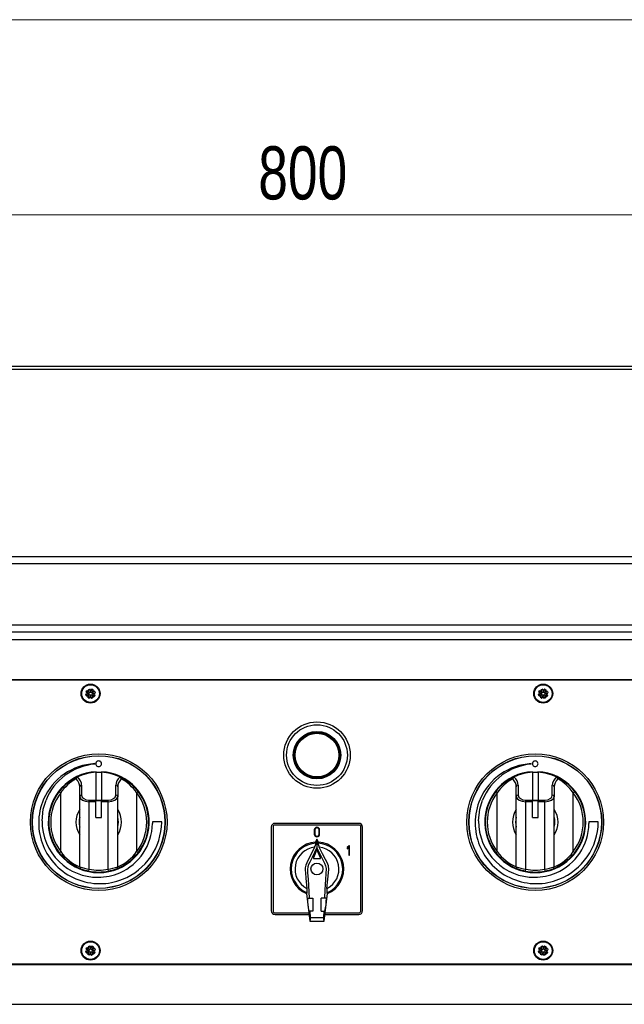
# Model space of a CAD drawing. Header units: millimetres. Extents: x 38 to 3318, y 40 to 2336.
# Tile 15 of 17: x 831 to 1149, y 1817 to 2336. Entities that reach past the tile are written whole.
import ezdxf

# ---------------------------------------------------------------- set-up
doc = ezdxf.new("R2010")
doc.units = ezdxf.units.MM
doc.header["$LTSCALE"] = 8
doc.linetypes.add('CENTERX2', pattern=[20.32, 12.7, -2.54, 2.54, -2.54])
doc.layers.add('LAYER1', color=2, linetype='Continuous', lineweight=25)
doc.layers.add('LAYER2', color=3, linetype='CENTERX2')
doc.styles.add('SLDTEXTSTYLE2', font='TXT', dxfattribs={"width": 0.75})
doc.dimstyles.new('SLDDIMSTYLE0', dxfattribs={"dimtxt": 28, "dimasz": 26.416, "dimexe": 0, "dimexo": 0.0625, "dimgap": 7, "dimtad": 1, "dimdec": 1, "dimrnd": 1e-09, "dimzin": 12, "dimdsep": 46, "dimtxsty": 'SLDTEXTSTYLE2', "dimsah": 1, "dimcen": 0.09, "dimadec": 0, "dimazin": 3, "dimtfac": 1, "dimtdec": 1, "dimtofl": 0, "dimtmove": 0, "dimatfit": 3, "dimfxl": 1, "dimfrac": 2, "dimtolj": 1, "dimtzin": 12, "dimarcsym": 0})

# ---------------------------------------------------------------- blocks, each defined once
blk = doc.blocks.new('_D_3')
at = {"layer": 'LAYER2', "color": 8, "linetype": 'Continuous', "lineweight": 18}
for p, q in [((587.29, 2159.64), (587.29, 2241.19)), ((1387.29, 2159.64), (1387.29, 2241.19)), ((587.29, 2233.19), (1387.29, 2233.19))]:
    blk.add_line(p, q, dxfattribs=at)
for points in [[(587.29, 2233.19), (613.71, 2229.13), (613.71, 2237.26)], [(1387.29, 2233.19), (1360.88, 2237.26), (1360.88, 2229.13)]]:
    blk.add_solid(points, dxfattribs=at)
at = {"layer": 'LAYER2', "color": 8, "linetype": 'Continuous', "lineweight": 18, "insert": (956.26, 2269.29), "char_height": 28, "attachment_point": 1, "style": 'SLDTEXTSTYLE2'}
blk.add_mtext('800', dxfattribs=at)

msp = doc.modelspace()

# ---------------------------------------------------------------- linework, layer by layer
at = {"color": 7, "linetype": 'Continuous', "lineweight": 18}
msp.add_line((3318.4, 2336), (38.4, 2336), dxfattribs=at)
at = {"layer": 'LAYER1', "color": 7, "linetype": 'Continuous', "lineweight": 25}
for p, q in [((1387.292, 2153.194), (587.292, 2153.194)), ((1387.292, 2151.644), (587.292, 2151.644)), ((1384.768, 2049.218), (589.616, 2049.218)), ((591.192, 2053.218), (1383.192, 2053.218)), ((589.616, 2017.218), (1384.768, 2017.218)), ((1382.768, 2013.218), (591.616, 2013.218)), ((1386.192, 2009.218), (588.192, 2009.218)), ((1345.192, 1988.218), (629.192, 1988.218)), ((1345.192, 1987.918), (629.192, 1987.918)), ((865.574, 1981.772), (865.865, 1982.331)), ((865.574, 1981.772), (866.057, 1981.52)), ((866.348, 1982.079), (865.865, 1982.331)), ((866.156, 1982.405), (866.6, 1982.173)), ((866.883, 1982.411), (866.733, 1982.888)), ((866.839, 1982.175), (866.821, 1982.197)), ((867.028, 1981.95), (866.839, 1982.175)), ((866.857, 1983.161), (867.458, 1983.35)), ((866.857, 1983.161), (867.02, 1982.641)), ((867.028, 1981.95), (867.421, 1981.745)), ((867.028, 1981.95), (867.161, 1981.526)), ((867.246, 1981.69), (867.028, 1981.95)), ((867.246, 1981.69), (867.306, 1981.805)), ((867.421, 1981.745), (867.805, 1981.865)), ((867.621, 1982.83), (867.458, 1983.35)), ((867.716, 1983.197), (867.866, 1982.72)), ((867.805, 1981.865), (868.01, 1982.259)), ((867.865, 1981.981), (867.98, 1981.92)), ((868.01, 1982.259), (867.98, 1981.92)), ((867.98, 1981.92), (868.105, 1981.959)), ((868.01, 1982.259), (868.036, 1982.552)), ((868.144, 1981.835), (868.01, 1982.259)), ((868.039, 1982.58), (868.036, 1982.552)), ((868.144, 1981.835), (868.5, 1981.649)), ((868.234, 1982.687), (868.465, 1983.131)), ((868.746, 1983.236), (868.494, 1982.753)), ((868.5, 1981.649), (868.924, 1981.783)), ((868.924, 1981.783), (868.663, 1981.564)), ((868.718, 1981.389), (868.924, 1981.783)), ((868.746, 1983.236), (869.304, 1982.945)), ((868.924, 1981.783), (869.149, 1981.971)), ((869.052, 1982.462), (869.304, 1982.945)), ((869.378, 1982.654), (869.147, 1982.211)), ((869.171, 1981.99), (869.149, 1981.971)), ((869.384, 1981.927), (869.862, 1982.077)), ((870.135, 1981.954), (869.615, 1981.79)), ((870.135, 1981.954), (870.324, 1981.353)), ((1104.074, 1981.772), (1104.365, 1982.331)), ((1104.074, 1981.772), (1104.557, 1981.52)), ((1104.848, 1982.079), (1104.365, 1982.331)), ((1104.656, 1982.405), (1105.1, 1982.173)), ((1105.383, 1982.411), (1105.233, 1982.888)), ((1105.339, 1982.175), (1105.321, 1982.197)), ((1105.528, 1981.95), (1105.339, 1982.175)), ((1105.357, 1983.161), (1105.958, 1983.35)), ((1105.357, 1983.161), (1105.52, 1982.641)), ((1105.528, 1981.95), (1105.921, 1981.745)), ((1105.528, 1981.95), (1105.661, 1981.526)), ((1105.746, 1981.69), (1105.528, 1981.95)), ((1105.746, 1981.69), (1105.806, 1981.805)), ((1105.921, 1981.745), (1106.305, 1981.865)), ((1106.121, 1982.83), (1105.958, 1983.35)), ((1106.216, 1983.197), (1106.366, 1982.72)), ((1106.305, 1981.865), (1106.51, 1982.259)), ((1106.365, 1981.981), (1106.48, 1981.92)), ((1106.51, 1982.259), (1106.48, 1981.92)), ((1106.48, 1981.92), (1106.605, 1981.959)), ((1106.51, 1982.259), (1106.536, 1982.552)), ((1106.644, 1981.835), (1106.51, 1982.259)), ((1106.539, 1982.58), (1106.536, 1982.552)), ((1106.644, 1981.835), (1107, 1981.649)), ((1106.734, 1982.687), (1106.965, 1983.131)), ((1107.246, 1983.236), (1106.994, 1982.753)), ((1107, 1981.649), (1107.424, 1981.783)), ((1107.424, 1981.783), (1107.163, 1981.564)), ((1107.218, 1981.389), (1107.424, 1981.783)), ((1107.246, 1983.236), (1107.804, 1982.945)), ((1107.424, 1981.783), (1107.649, 1981.971)), ((1107.552, 1982.462), (1107.804, 1982.945)), ((1107.878, 1982.654), (1107.647, 1982.211)), ((1107.671, 1981.99), (1107.649, 1981.971)), ((1107.884, 1981.927), (1108.362, 1982.077)), ((1108.635, 1981.954), (1108.115, 1981.79)), ((1108.635, 1981.954), (1108.824, 1981.353)), ((865.98, 1980.648), (865.46, 1980.484)), ((865.649, 1979.883), (865.46, 1980.484)), ((865.613, 1980.742), (866.091, 1980.892)), ((865.649, 1979.883), (866.169, 1980.047)), ((866.123, 1981.26), (865.68, 1981.492)), ((866.4, 1979.91), (865.922, 1979.759)), ((866.23, 1981.065), (866.259, 1981.063)), ((866.551, 1981.037), (866.259, 1981.063)), ((866.405, 1979.183), (866.637, 1979.626)), ((866.731, 1979.375), (866.479, 1978.892)), ((867.038, 1978.601), (866.479, 1978.892)), ((866.975, 1981.17), (866.551, 1981.037)), ((866.945, 1980.832), (866.551, 1981.037)), ((866.551, 1981.037), (866.89, 1981.007)), ((866.635, 1979.866), (866.613, 1979.847)), ((866.86, 1980.054), (866.635, 1979.866)), ((866.83, 1980.892), (866.89, 1981.007)), ((866.89, 1981.007), (866.851, 1981.131)), ((867.066, 1980.448), (866.86, 1980.054)), ((866.86, 1980.054), (867.121, 1980.273)), ((867.284, 1980.187), (866.86, 1980.054)), ((867.066, 1980.448), (866.945, 1980.832)), ((866.975, 1981.17), (867.161, 1981.526)), ((867.121, 1980.273), (867.005, 1980.333)), ((867.038, 1978.601), (867.29, 1979.084)), ((867.16, 1980.148), (867.121, 1980.273)), ((867.122, 1981.651), (867.246, 1981.69)), ((867.64, 1980.002), (867.284, 1980.187)), ((867.55, 1979.15), (867.319, 1978.706)), ((867.64, 1980.002), (867.773, 1979.578)), ((867.803, 1979.916), (867.679, 1979.877)), ((867.745, 1979.257), (867.747, 1979.285)), ((867.773, 1979.578), (867.747, 1979.285)), ((867.979, 1979.972), (867.773, 1979.578)), ((867.773, 1979.578), (867.803, 1979.916)), ((867.919, 1979.856), (867.803, 1979.916)), ((868.068, 1978.64), (867.918, 1979.117)), ((868.362, 1980.092), (867.979, 1979.972)), ((868.163, 1979.006), (868.326, 1978.487)), ((868.927, 1978.676), (868.326, 1978.487)), ((868.756, 1979.887), (868.362, 1980.092)), ((868.538, 1980.147), (868.478, 1980.032)), ((868.662, 1980.186), (868.538, 1980.147)), ((868.538, 1980.147), (868.756, 1979.887)), ((868.809, 1980.667), (868.623, 1980.31)), ((868.756, 1979.887), (868.623, 1980.31)), ((868.624, 1981.688), (868.663, 1981.564)), ((868.663, 1981.564), (868.778, 1981.504)), ((868.718, 1981.389), (868.839, 1981.005)), ((868.756, 1979.887), (868.945, 1979.661)), ((868.927, 1978.676), (868.764, 1979.195)), ((868.809, 1980.667), (869.232, 1980.8)), ((868.839, 1981.005), (869.232, 1980.8)), ((868.954, 1980.945), (868.894, 1980.83)), ((869.232, 1980.8), (868.894, 1980.83)), ((868.894, 1980.83), (868.933, 1980.706)), ((868.901, 1979.426), (869.051, 1978.949)), ((868.963, 1979.639), (868.945, 1979.661)), ((869.628, 1979.432), (869.184, 1979.663)), ((869.232, 1980.8), (869.525, 1980.774)), ((869.435, 1979.758), (869.918, 1979.506)), ((869.525, 1980.774), (869.554, 1980.772)), ((869.66, 1980.577), (870.104, 1980.345)), ((870.17, 1981.095), (869.693, 1980.945)), ((870.21, 1980.064), (869.727, 1980.316)), ((869.804, 1981.189), (870.324, 1981.353)), ((870.21, 1980.064), (869.918, 1979.506)), ((1104.48, 1980.648), (1103.96, 1980.484)), ((1104.149, 1979.883), (1103.96, 1980.484)), ((1104.113, 1980.742), (1104.591, 1980.892)), ((1104.149, 1979.883), (1104.669, 1980.047)), ((1104.623, 1981.26), (1104.18, 1981.492)), ((1104.9, 1979.91), (1104.422, 1979.759)), ((1104.73, 1981.065), (1104.759, 1981.063)), ((1105.051, 1981.037), (1104.759, 1981.063)), ((1104.905, 1979.183), (1105.137, 1979.626)), ((1105.231, 1979.375), (1104.979, 1978.892)), ((1105.538, 1978.601), (1104.979, 1978.892)), ((1105.475, 1981.17), (1105.051, 1981.037)), ((1105.445, 1980.832), (1105.051, 1981.037)), ((1105.051, 1981.037), (1105.39, 1981.007)), ((1105.135, 1979.866), (1105.113, 1979.847)), ((1105.36, 1980.054), (1105.135, 1979.866)), ((1105.33, 1980.892), (1105.39, 1981.007)), ((1105.39, 1981.007), (1105.351, 1981.131)), ((1105.566, 1980.448), (1105.36, 1980.054)), ((1105.36, 1980.054), (1105.621, 1980.273)), ((1105.784, 1980.187), (1105.36, 1980.054)), ((1105.566, 1980.448), (1105.445, 1980.832)), ((1105.475, 1981.17), (1105.661, 1981.526)), ((1105.621, 1980.273), (1105.505, 1980.333)), ((1105.538, 1978.601), (1105.79, 1979.084)), ((1105.66, 1980.148), (1105.621, 1980.273)), ((1105.622, 1981.651), (1105.746, 1981.69)), ((1106.14, 1980.002), (1105.784, 1980.187)), ((1106.05, 1979.15), (1105.819, 1978.706)), ((1106.14, 1980.002), (1106.273, 1979.578)), ((1106.303, 1979.916), (1106.179, 1979.877)), ((1106.245, 1979.257), (1106.247, 1979.285)), ((1106.273, 1979.578), (1106.247, 1979.285)), ((1106.479, 1979.972), (1106.273, 1979.578)), ((1106.273, 1979.578), (1106.303, 1979.916)), ((1106.419, 1979.856), (1106.303, 1979.916)), ((1106.568, 1978.64), (1106.418, 1979.117)), ((1106.862, 1980.092), (1106.479, 1979.972)), ((1106.663, 1979.006), (1106.826, 1978.487)), ((1107.427, 1978.676), (1106.826, 1978.487)), ((1107.256, 1979.887), (1106.862, 1980.092)), ((1107.038, 1980.147), (1106.978, 1980.032)), ((1107.162, 1980.186), (1107.038, 1980.147)), ((1107.038, 1980.147), (1107.256, 1979.887)), ((1107.309, 1980.667), (1107.123, 1980.31)), ((1107.256, 1979.887), (1107.123, 1980.31)), ((1107.124, 1981.688), (1107.163, 1981.564)), ((1107.163, 1981.564), (1107.278, 1981.504)), ((1107.218, 1981.389), (1107.339, 1981.005)), ((1107.256, 1979.887), (1107.445, 1979.661)), ((1107.427, 1978.676), (1107.264, 1979.195)), ((1107.309, 1980.667), (1107.732, 1980.8)), ((1107.339, 1981.005), (1107.732, 1980.8)), ((1107.454, 1980.945), (1107.394, 1980.83)), ((1107.394, 1980.83), (1107.433, 1980.706)), ((1107.732, 1980.8), (1107.394, 1980.83)), ((1107.401, 1979.426), (1107.551, 1978.949)), ((1107.463, 1979.639), (1107.445, 1979.661)), ((1108.128, 1979.432), (1107.684, 1979.663)), ((1107.732, 1980.8), (1108.025, 1980.774)), ((1107.935, 1979.758), (1108.418, 1979.506)), ((1108.025, 1980.774), (1108.054, 1980.772)), ((1108.16, 1980.577), (1108.604, 1980.345)), ((1108.67, 1981.095), (1108.193, 1980.945)), ((1108.71, 1980.064), (1108.227, 1980.316)), ((1108.304, 1981.189), (1108.824, 1981.353)), ((1108.71, 1980.064), (1108.418, 1979.506)), ((860.914, 1936.977), (860.94, 1936.99)), ((870.692, 1939.476), (870.692, 1924.814)), ((873.692, 1939.34), (870.692, 1939.34)), ((870.792, 1939.34), (870.792, 1939.782)), ((873.592, 1939.782), (873.592, 1939.34)), ((873.692, 1939.476), (873.692, 1924.814)), ((883.444, 1936.99), (883.47, 1936.977)), ((1090.914, 1936.977), (1090.94, 1936.99)), ((1100.692, 1939.476), (1100.692, 1924.814)), ((1103.692, 1939.34), (1100.692, 1939.34)), ((1100.792, 1939.34), (1100.792, 1939.782)), ((1103.592, 1939.782), (1103.592, 1939.34)), ((1103.692, 1939.476), (1103.692, 1924.814)), ((1113.444, 1936.99), (1113.47, 1936.977)), ((862.192, 1926.585), (862.192, 1931.803)), ((863.192, 1932.64), (863.192, 1927.423)), ((881.192, 1927.423), (881.192, 1932.64)), ((882.192, 1931.803), (882.192, 1926.585)), ((1092.192, 1926.585), (1092.192, 1931.803)), ((1093.192, 1932.64), (1093.192, 1927.423)), ((1111.192, 1927.423), (1111.192, 1932.64)), ((1112.192, 1931.803), (1112.192, 1926.585)), ((851.401, 1929.326), (852.192, 1928.713)), ((852.192, 1897.724), (852.192, 1928.713)), ((862.192, 1889.573), (862.192, 1926.585)), ((867.192, 1923.977), (867.192, 1924.814)), ((867.192, 1924.814), (870.692, 1924.814)), ((870.692, 1923.977), (870.692, 1924.814)), ((873.692, 1924.814), (877.192, 1924.814)), ((873.692, 1923.977), (873.692, 1924.814)), ((877.192, 1923.977), (877.192, 1924.814)), ((882.192, 1889.573), (882.192, 1926.585)), ((892.192, 1928.713), (892.982, 1929.326)), ((892.192, 1897.724), (892.192, 1928.713)), ((1081.401, 1929.326), (1082.192, 1928.713)), ((1082.192, 1897.724), (1082.192, 1928.713)), ((1092.192, 1889.573), (1092.192, 1926.585)), ((1097.192, 1923.977), (1097.192, 1924.814)), ((1097.192, 1924.814), (1100.692, 1924.814)), ((1100.692, 1923.977), (1100.692, 1924.814)), ((1103.692, 1924.814), (1107.192, 1924.814)), ((1103.692, 1923.977), (1103.692, 1924.814)), ((1107.192, 1923.977), (1107.192, 1924.814)), ((1112.192, 1889.573), (1112.192, 1926.585)), ((1122.192, 1928.713), (1122.982, 1929.326)), ((1122.192, 1897.724), (1122.192, 1928.713)), ((867.192, 1888.417), (867.192, 1923.977)), ((870.692, 1923.977), (867.192, 1923.977)), ((873.692, 1924.645), (870.692, 1924.645)), ((873.692, 1924.366), (870.692, 1924.366)), ((870.692, 1915.569), (870.692, 1923.977)), ((877.192, 1923.977), (873.692, 1923.977)), ((873.692, 1915.569), (873.692, 1923.977)), ((877.192, 1888.417), (877.192, 1923.977)), ((1097.192, 1888.417), (1097.192, 1923.977)), ((1100.692, 1923.977), (1097.192, 1923.977)), ((1103.692, 1924.645), (1100.692, 1924.645)), ((1103.692, 1924.366), (1100.692, 1924.366)), ((1100.692, 1915.569), (1100.692, 1923.977)), ((1107.192, 1923.977), (1103.692, 1923.977)), ((1103.692, 1915.569), (1103.692, 1923.977)), ((1107.192, 1888.417), (1107.192, 1923.977)), ((870.692, 1915.569), (873.692, 1915.569)), ((1100.692, 1915.569), (1103.692, 1915.569)), ((905.392, 1913.307), (900.456, 1913.307)), ((900.456, 1913.307), (900.459, 1913.216)), ((905.392, 1913.218), (905.392, 1913.307)), ((963.142, 1910.568), (963.142, 1866.468)), ((964.042, 1910.568), (964.042, 1866.468)), ((1009.242, 1912.568), (965.142, 1912.568)), ((1009.242, 1911.668), (965.142, 1911.668)), ((1010.342, 1866.468), (1010.342, 1910.568)), ((1011.242, 1866.468), (1011.242, 1910.568)), ((1130.456, 1913.307), (1130.459, 1913.216)), ((1135.392, 1913.307), (1130.456, 1913.307)), ((1135.392, 1913.218), (1135.392, 1913.307)), ((985.792, 1909.068), (985.792, 1906.868)), ((986.092, 1909.068), (986.092, 1906.868)), ((987.192, 1904.218), (986.383, 1902.595)), ((987.192, 1904.218), (987.192, 1899.701)), ((988, 1902.595), (987.192, 1904.218)), ((988.292, 1906.868), (988.292, 1909.068)), ((988.592, 1906.868), (988.592, 1909.068)), ((986.783, 1902.072), (986.383, 1902.595)), ((988, 1902.595), (987.6, 1902.072)), ((1004.226, 1900.768), (1003.162, 1899.768)), ((1003.162, 1899.768), (1003.162, 1899.082)), ((1003.162, 1899.082), (1003.892, 1899.768)), ((1003.892, 1899.768), (1003.892, 1895.768)), ((1004.392, 1900.768), (1004.226, 1900.768)), ((1004.392, 1895.768), (1004.392, 1900.768)), ((851.401, 1897.111), (852.192, 1897.724)), ((892.982, 1897.111), (892.192, 1897.724)), ((985.292, 1894.277), (985.292, 1894.262)), ((987.007, 1898.388), (985.307, 1894.353)), ((985.492, 1894.079), (985.492, 1894.064)), ((985.492, 1894.079), (988.892, 1894.079)), ((985.492, 1894.064), (988.892, 1894.064)), ((989.076, 1894.353), (987.376, 1898.388)), ((988.892, 1894.079), (988.892, 1894.064)), ((989.092, 1894.262), (989.092, 1894.277)), ((1003.892, 1895.768), (1004.392, 1895.768)), ((1081.401, 1897.111), (1082.192, 1897.724)), ((1122.982, 1897.111), (1122.192, 1897.724)), ((866.994, 1887.437), (867.192, 1888.417)), ((877.389, 1887.437), (877.192, 1888.417)), ((1096.994, 1887.437), (1097.192, 1888.417)), ((1107.389, 1887.437), (1107.192, 1888.417)), ((981.7, 1875.532), (982.02, 1875.984)), ((981.7, 1875.532), (983.442, 1861.018)), ((982.25, 1873.118), (983.225, 1873.118)), ((983.225, 1873.118), (985.042, 1873.118)), ((985.042, 1873.118), (985.042, 1866.318)), ((991.159, 1873.118), (989.342, 1873.118)), ((989.342, 1866.318), (989.342, 1873.118)), ((990.942, 1861.018), (992.684, 1875.532)), ((992.134, 1873.118), (991.159, 1873.118)), ((992.364, 1875.984), (992.684, 1875.532)), ((965.142, 1865.368), (982.92, 1865.368)), ((965.142, 1864.468), (983.028, 1864.468)), ((983.55, 1866.318), (982.966, 1866.318)), ((983.692, 1863.018), (983.442, 1861.018)), ((983.692, 1863.018), (983.55, 1866.318)), ((985.042, 1866.318), (983.55, 1866.318)), ((983.692, 1863.018), (990.692, 1863.018)), ((989.342, 1866.318), (990.834, 1866.318)), ((990.834, 1866.318), (990.692, 1863.018)), ((990.942, 1861.018), (990.692, 1863.018)), ((990.834, 1866.318), (991.418, 1866.318)), ((991.356, 1864.468), (1009.242, 1864.468)), ((991.464, 1865.368), (1009.242, 1865.368)), ((983.442, 1861.018), (990.942, 1861.018)), ((865.574, 1846.372), (865.865, 1846.931)), ((866.348, 1846.679), (865.865, 1846.931)), ((866.156, 1847.005), (866.6, 1846.773)), ((866.883, 1847.011), (866.733, 1847.488)), ((866.857, 1847.761), (867.458, 1847.95)), ((866.857, 1847.761), (867.02, 1847.241)), ((867.621, 1847.43), (867.458, 1847.95)), ((867.716, 1847.797), (867.866, 1847.32)), ((868.01, 1846.859), (868.036, 1847.152)), ((868.039, 1847.18), (868.036, 1847.152)), ((868.234, 1847.287), (868.465, 1847.731)), ((868.746, 1847.836), (868.494, 1847.353)), ((868.746, 1847.836), (869.304, 1847.545)), ((869.052, 1847.062), (869.304, 1847.545)), ((869.378, 1847.254), (869.147, 1846.811)), ((1104.074, 1846.372), (1104.365, 1846.931)), ((1104.848, 1846.679), (1104.365, 1846.931)), ((1104.656, 1847.005), (1105.1, 1846.773)), ((1105.383, 1847.011), (1105.233, 1847.488)), ((1105.357, 1847.761), (1105.958, 1847.95)), ((1105.357, 1847.761), (1105.52, 1847.241)), ((1106.121, 1847.43), (1105.958, 1847.95)), ((1106.216, 1847.797), (1106.366, 1847.32)), ((1106.51, 1846.859), (1106.536, 1847.152)), ((1106.539, 1847.18), (1106.536, 1847.152)), ((1106.734, 1847.287), (1106.965, 1847.731)), ((1107.246, 1847.836), (1106.994, 1847.353)), ((1107.246, 1847.836), (1107.804, 1847.545)), ((1107.552, 1847.062), (1107.804, 1847.545)), ((1107.878, 1847.254), (1107.647, 1846.811)), ((865.98, 1845.248), (865.46, 1845.084)), ((865.649, 1844.483), (865.46, 1845.084)), ((865.574, 1846.372), (866.057, 1846.12)), ((865.613, 1845.342), (866.091, 1845.492)), ((865.649, 1844.483), (866.169, 1844.647)), ((866.123, 1845.86), (865.68, 1846.092)), ((866.4, 1844.51), (865.922, 1844.359)), ((866.23, 1845.665), (866.259, 1845.663)), ((866.551, 1845.637), (866.259, 1845.663)), ((866.405, 1843.783), (866.637, 1844.226)), ((866.731, 1843.975), (866.479, 1843.492)), ((867.038, 1843.201), (866.479, 1843.492)), ((866.975, 1845.77), (866.551, 1845.637)), ((866.945, 1845.432), (866.551, 1845.637)), ((866.551, 1845.637), (866.89, 1845.607)), ((866.635, 1844.466), (866.613, 1844.447)), ((866.86, 1844.654), (866.635, 1844.466)), ((866.839, 1846.775), (866.821, 1846.797)), ((866.83, 1845.492), (866.89, 1845.607)), ((867.028, 1846.55), (866.839, 1846.775)), ((866.89, 1845.607), (866.851, 1845.731)), ((867.066, 1845.048), (866.86, 1844.654)), ((866.86, 1844.654), (867.121, 1844.873)), ((867.284, 1844.787), (866.86, 1844.654)), ((867.066, 1845.048), (866.945, 1845.432)), ((866.975, 1845.77), (867.161, 1846.126)), ((867.121, 1844.873), (867.005, 1844.933)), ((867.028, 1846.55), (867.421, 1846.345)), ((867.028, 1846.55), (867.161, 1846.126)), ((867.246, 1846.29), (867.028, 1846.55)), ((867.038, 1843.201), (867.29, 1843.684)), ((867.16, 1844.748), (867.121, 1844.873)), ((867.122, 1846.251), (867.246, 1846.29)), ((867.246, 1846.29), (867.306, 1846.405)), ((867.64, 1844.602), (867.284, 1844.787)), ((867.55, 1843.75), (867.319, 1843.306)), ((867.421, 1846.345), (867.805, 1846.465)), ((867.64, 1844.602), (867.773, 1844.178)), ((867.803, 1844.516), (867.679, 1844.477)), ((867.745, 1843.857), (867.747, 1843.885)), ((867.773, 1844.178), (867.747, 1843.885)), ((867.979, 1844.572), (867.773, 1844.178)), ((867.773, 1844.178), (867.803, 1844.516)), ((867.919, 1844.456), (867.803, 1844.516)), ((867.805, 1846.465), (868.01, 1846.859)), ((867.865, 1846.581), (867.98, 1846.52)), ((868.068, 1843.24), (867.918, 1843.717)), ((868.362, 1844.692), (867.979, 1844.572)), ((868.01, 1846.859), (867.98, 1846.52)), ((867.98, 1846.52), (868.105, 1846.559)), ((868.144, 1846.435), (868.01, 1846.859)), ((868.144, 1846.435), (868.5, 1846.249)), ((868.163, 1843.606), (868.326, 1843.087)), ((868.927, 1843.276), (868.326, 1843.087)), ((868.756, 1844.487), (868.362, 1844.692)), ((868.538, 1844.747), (868.478, 1844.632)), ((868.5, 1846.249), (868.924, 1846.383)), ((868.662, 1844.786), (868.538, 1844.747)), ((868.538, 1844.747), (868.756, 1844.487)), ((868.809, 1845.267), (868.623, 1844.91)), ((868.756, 1844.487), (868.623, 1844.91)), ((868.624, 1846.288), (868.663, 1846.164)), ((868.924, 1846.383), (868.663, 1846.164)), ((868.663, 1846.164), (868.778, 1846.104)), ((868.718, 1845.989), (868.924, 1846.383)), ((868.718, 1845.989), (868.839, 1845.605)), ((868.756, 1844.487), (868.945, 1844.261)), ((868.927, 1843.276), (868.764, 1843.795)), ((868.809, 1845.267), (869.232, 1845.4)), ((868.839, 1845.605), (869.232, 1845.4)), ((868.954, 1845.545), (868.894, 1845.43)), ((868.894, 1845.43), (868.933, 1845.306)), ((869.232, 1845.4), (868.894, 1845.43)), ((868.901, 1844.026), (869.051, 1843.549)), ((868.924, 1846.383), (869.149, 1846.571)), ((868.963, 1844.239), (868.945, 1844.261)), ((869.171, 1846.59), (869.149, 1846.571)), ((869.628, 1844.032), (869.184, 1844.263)), ((869.232, 1845.4), (869.525, 1845.374)), ((869.384, 1846.527), (869.862, 1846.677)), ((869.435, 1844.358), (869.918, 1844.106)), ((869.525, 1845.374), (869.554, 1845.372)), ((870.135, 1846.554), (869.615, 1846.39)), ((869.66, 1845.177), (870.104, 1844.945)), ((870.17, 1845.695), (869.693, 1845.545)), ((870.21, 1844.664), (869.727, 1844.916)), ((869.804, 1845.789), (870.324, 1845.953)), ((870.21, 1844.664), (869.918, 1844.106)), ((870.135, 1846.554), (870.324, 1845.953)), ((1104.48, 1845.248), (1103.96, 1845.084)), ((1104.149, 1844.483), (1103.96, 1845.084)), ((1104.074, 1846.372), (1104.557, 1846.12)), ((1104.113, 1845.342), (1104.591, 1845.492)), ((1104.149, 1844.483), (1104.669, 1844.647)), ((1104.623, 1845.86), (1104.18, 1846.092)), ((1104.9, 1844.51), (1104.422, 1844.359)), ((1104.73, 1845.665), (1104.759, 1845.663)), ((1105.051, 1845.637), (1104.759, 1845.663)), ((1104.905, 1843.783), (1105.137, 1844.226)), ((1105.231, 1843.975), (1104.979, 1843.492)), ((1105.538, 1843.201), (1104.979, 1843.492)), ((1105.475, 1845.77), (1105.051, 1845.637)), ((1105.445, 1845.432), (1105.051, 1845.637)), ((1105.051, 1845.637), (1105.39, 1845.607)), ((1105.135, 1844.466), (1105.113, 1844.447)), ((1105.36, 1844.654), (1105.135, 1844.466)), ((1105.339, 1846.775), (1105.321, 1846.797)), ((1105.33, 1845.492), (1105.39, 1845.607)), ((1105.528, 1846.55), (1105.339, 1846.775)), ((1105.39, 1845.607), (1105.351, 1845.731)), ((1105.566, 1845.048), (1105.36, 1844.654)), ((1105.36, 1844.654), (1105.621, 1844.873)), ((1105.784, 1844.787), (1105.36, 1844.654)), ((1105.566, 1845.048), (1105.445, 1845.432)), ((1105.475, 1845.77), (1105.661, 1846.126)), ((1105.621, 1844.873), (1105.505, 1844.933)), ((1105.528, 1846.55), (1105.921, 1846.345)), ((1105.528, 1846.55), (1105.661, 1846.126)), ((1105.746, 1846.29), (1105.528, 1846.55)), ((1105.538, 1843.201), (1105.79, 1843.684)), ((1105.66, 1844.748), (1105.621, 1844.873)), ((1105.622, 1846.251), (1105.746, 1846.29)), ((1105.746, 1846.29), (1105.806, 1846.405)), ((1106.14, 1844.602), (1105.784, 1844.787)), ((1106.05, 1843.75), (1105.819, 1843.306)), ((1105.921, 1846.345), (1106.305, 1846.465)), ((1106.14, 1844.602), (1106.273, 1844.178)), ((1106.303, 1844.516), (1106.179, 1844.477)), ((1106.245, 1843.857), (1106.247, 1843.885)), ((1106.273, 1844.178), (1106.247, 1843.885)), ((1106.479, 1844.572), (1106.273, 1844.178)), ((1106.273, 1844.178), (1106.303, 1844.516)), ((1106.419, 1844.456), (1106.303, 1844.516)), ((1106.305, 1846.465), (1106.51, 1846.859)), ((1106.365, 1846.581), (1106.48, 1846.52)), ((1106.568, 1843.24), (1106.418, 1843.717)), ((1106.862, 1844.692), (1106.479, 1844.572)), ((1106.51, 1846.859), (1106.48, 1846.52)), ((1106.48, 1846.52), (1106.605, 1846.559)), ((1106.644, 1846.435), (1106.51, 1846.859)), ((1106.644, 1846.435), (1107, 1846.249)), ((1106.663, 1843.606), (1106.826, 1843.087)), ((1107.427, 1843.276), (1106.826, 1843.087)), ((1107.256, 1844.487), (1106.862, 1844.692)), ((1107.038, 1844.747), (1106.978, 1844.632)), ((1107, 1846.249), (1107.424, 1846.383)), ((1107.162, 1844.786), (1107.038, 1844.747)), ((1107.038, 1844.747), (1107.256, 1844.487)), ((1107.309, 1845.267), (1107.123, 1844.91)), ((1107.256, 1844.487), (1107.123, 1844.91)), ((1107.124, 1846.288), (1107.163, 1846.164)), ((1107.424, 1846.383), (1107.163, 1846.164)), ((1107.163, 1846.164), (1107.278, 1846.104)), ((1107.218, 1845.989), (1107.424, 1846.383)), ((1107.218, 1845.989), (1107.339, 1845.605)), ((1107.256, 1844.487), (1107.445, 1844.261)), ((1107.427, 1843.276), (1107.264, 1843.795)), ((1107.309, 1845.267), (1107.732, 1845.4)), ((1107.339, 1845.605), (1107.732, 1845.4)), ((1107.454, 1845.545), (1107.394, 1845.43)), ((1107.394, 1845.43), (1107.433, 1845.306)), ((1107.732, 1845.4), (1107.394, 1845.43)), ((1107.401, 1844.026), (1107.551, 1843.549)), ((1107.424, 1846.383), (1107.649, 1846.571)), ((1107.463, 1844.239), (1107.445, 1844.261)), ((1107.671, 1846.59), (1107.649, 1846.571)), ((1108.128, 1844.032), (1107.684, 1844.263)), ((1107.732, 1845.4), (1108.025, 1845.374)), ((1107.884, 1846.527), (1108.362, 1846.677)), ((1107.935, 1844.358), (1108.418, 1844.106)), ((1108.025, 1845.374), (1108.054, 1845.372)), ((1108.635, 1846.554), (1108.115, 1846.39)), ((1108.16, 1845.177), (1108.604, 1844.945)), ((1108.67, 1845.695), (1108.193, 1845.545)), ((1108.71, 1844.664), (1108.227, 1844.916)), ((1108.304, 1845.789), (1108.824, 1845.953)), ((1108.71, 1844.664), (1108.418, 1844.106)), ((1108.635, 1846.554), (1108.824, 1845.953)), ((629.192, 1838.518), (1345.192, 1838.518)), ((629.192, 1838.218), (1345.192, 1838.218)), ((588.192, 1817.218), (1386.192, 1817.218))]:
    msp.add_line(p, q, dxfattribs=at)
at = {"layer": 'LAYER1', "color": 7, "linetype": 'Continuous', "lineweight": 25, "flags": 128}
for points in [[(870.071, 1943.962), (870.072, 1943.993), (870.073, 1944.018)], [(870.08, 1943.767), (870.073, 1943.876), (870.071, 1943.962)], [(1100.071, 1943.962), (1100.072, 1943.993), (1100.073, 1944.018)], [(1100.08, 1943.767), (1100.073, 1943.876), (1100.071, 1943.962)], [(842.334, 1913.874), (842.982, 1920.034), (844.425, 1924.72)], [(1072.334, 1913.874), (1072.982, 1920.034), (1074.425, 1924.72)], [(900.459, 1913.216), (900.469, 1912.762), (900.472, 1912.404)], [(1130.459, 1913.216), (1130.469, 1912.762), (1130.472, 1912.404)], [(985.954, 1900.019), (981.871, 1891.842), (981.296, 1890.577), (980.985, 1889.18), (980.988, 1887.822), (981.122, 1886.451), (981.387, 1883.709), (981.914, 1878.225)], [(983.225, 1873.118), (983.052, 1876.407), (982.67, 1883.098), (982.462, 1886.442), (982.354, 1888.113), (982.485, 1889.799), (982.988, 1891.058), (983.589, 1892.293), (984.79, 1894.762), (987.192, 1899.701)], [(987.192, 1899.701), (991.16, 1891.543), (991.756, 1890.26), (992.043, 1888.83), (991.893, 1885.994), (991.717, 1883.158), (991.39, 1877.486), (991.159, 1873.118)], [(992.47, 1878.225), (992.947, 1883.197), (993.423, 1888.169), (993.188, 1890.263), (992.502, 1891.865), (991.716, 1893.438), (990.145, 1896.585), (988.43, 1900.019)]]:
    msp.add_lwpolyline(points, dxfattribs=at)
at = {"layer": 'LAYER1', "color": 7, "linetype": 'Continuous', "lineweight": 25}
for centre, radius in [((867.892, 1980.918), 5), ((867.892, 1980.918), 4.65), ((867.892, 1980.918), 0.851), ((1106.392, 1980.918), 5), ((1106.392, 1980.918), 4.65), ((1106.392, 1980.918), 0.851), ((987.192, 1948.518), 17.5), ((987.192, 1948.518), 16), ((987.192, 1948.518), 12.5), ((987.192, 1948.518), 12), ((987.192, 1948.518), 11.5), ((872.192, 1913.218), 36), ((872.192, 1913.218), 35), ((872.192, 1913.218), 34.9), ((1102.192, 1913.218), 36), ((1102.192, 1913.218), 35), ((1102.192, 1913.218), 34.9), ((987.192, 1888.518), 3.15), ((867.892, 1845.518), 5), ((867.892, 1845.518), 4.65), ((1106.392, 1845.518), 5), ((1106.392, 1845.518), 4.65), ((867.892, 1845.518), 0.851), ((1106.392, 1845.518), 0.851)]:
    msp.add_circle(centre, radius, dxfattribs=at)
for centre, radius, start, end in [((866.522, 1982), 0.19, 65.79818, 155.4459), ((866.533, 1982.434), 0.4, 242.44849, 319.80832), ((866.692, 1982.351), 0.2, 242.44849, 17.44849), ((866.639, 1982.522), 0.4, 300.08867, 17.44849), ((867.068, 1982.457), 0.19, 104.45109, 194.09881), ((867.688, 1982.652), 0.19, 20.79818, 110.4459), ((868.003, 1982.95), 0.4, 197.44849, 274.80832), ((868.056, 1982.78), 0.2, 197.44849, 332.44849), ((868.139, 1982.938), 0.4, 255.08867, 332.44849), ((868.397, 1982.589), 0.19, 59.45109, 149.09881), ((869.407, 1982.277), 0.4, 152.44849, 229.80832), ((868.973, 1982.289), 0.19, 335.79818, 65.4459), ((869.324, 1982.118), 0.2, 152.44849, 287.44849), ((869.495, 1982.172), 0.4, 210.08867, 287.44849), ((869.431, 1981.743), 0.19, 14.45109, 104.09881), ((1105.022, 1982), 0.19, 65.79818, 155.4459), ((1105.033, 1982.434), 0.4, 242.44849, 319.80832), ((1105.192, 1982.351), 0.2, 242.44849, 17.44849), ((1105.139, 1982.522), 0.4, 300.08867, 17.44849), ((1105.568, 1982.457), 0.19, 104.45109, 194.09881), ((1106.188, 1982.652), 0.19, 20.79818, 110.4459), ((1106.503, 1982.95), 0.4, 197.44849, 274.80832), ((1106.556, 1982.78), 0.2, 197.44849, 332.44849), ((1106.639, 1982.938), 0.4, 255.08867, 332.44849), ((1106.897, 1982.589), 0.19, 59.45109, 149.09881), ((1107.907, 1982.277), 0.4, 152.44849, 229.80832), ((1107.473, 1982.289), 0.19, 335.79818, 65.4459), ((1107.824, 1982.118), 0.2, 152.44849, 287.44849), ((1107.995, 1982.172), 0.4, 210.08867, 287.44849), ((1107.931, 1981.743), 0.19, 14.45109, 104.09881), ((866.158, 1980.714), 0.19, 110.79818, 200.4459), ((865.86, 1981.029), 0.4, 287.44849, 4.80832), ((866.221, 1981.424), 0.19, 149.45109, 239.09881), ((865.872, 1981.166), 0.4, 345.08867, 62.44849), ((866.031, 1981.083), 0.2, 287.44849, 62.44849), ((866.289, 1979.665), 0.4, 30.08867, 107.44849), ((866.353, 1980.094), 0.19, 194.45109, 284.09881), ((866.46, 1979.719), 0.2, 332.44849, 107.44849), ((866.81, 1979.548), 0.19, 155.79818, 245.4459), ((866.377, 1979.56), 0.4, 332.44849, 49.80832), ((867.645, 1978.899), 0.4, 75.08867, 152.44849), ((867.387, 1979.248), 0.19, 239.45109, 329.09881), ((867.727, 1979.057), 0.2, 17.44849, 152.44849), ((867.781, 1978.887), 0.4, 17.44849, 94.80832), ((868.096, 1979.185), 0.19, 200.79818, 290.4459), ((869.145, 1979.315), 0.4, 120.08867, 197.44849), ((868.716, 1979.38), 0.19, 284.45109, 14.09881), ((869.092, 1979.486), 0.2, 62.44849, 197.44849), ((869.25, 1979.403), 0.4, 62.44849, 139.80832), ((869.262, 1979.837), 0.19, 245.79818, 335.4459), ((869.912, 1980.671), 0.4, 165.08867, 242.44849), ((869.924, 1980.808), 0.4, 107.44849, 184.80832), ((869.753, 1980.754), 0.2, 107.44849, 242.44849), ((869.563, 1980.413), 0.19, 329.45109, 59.09881), ((869.625, 1981.123), 0.19, 290.79818, 20.4459), ((1104.658, 1980.714), 0.19, 110.79818, 200.4459), ((1104.36, 1981.029), 0.4, 287.44849, 4.80832), ((1104.721, 1981.424), 0.19, 149.45109, 239.09881), ((1104.372, 1981.166), 0.4, 345.08867, 62.44849), ((1104.531, 1981.083), 0.2, 287.44849, 62.44849), ((1104.789, 1979.665), 0.4, 30.08867, 107.44849), ((1104.853, 1980.094), 0.19, 194.45109, 284.09881), ((1104.96, 1979.719), 0.2, 332.44849, 107.44849), ((1105.31, 1979.548), 0.19, 155.79818, 245.4459), ((1104.877, 1979.56), 0.4, 332.44849, 49.80832), ((1106.145, 1978.899), 0.4, 75.08867, 152.44849), ((1105.887, 1979.248), 0.19, 239.45109, 329.09881), ((1106.227, 1979.057), 0.2, 17.44849, 152.44849), ((1106.281, 1978.887), 0.4, 17.44849, 94.80832), ((1106.596, 1979.185), 0.19, 200.79818, 290.4459), ((1107.645, 1979.315), 0.4, 120.08867, 197.44849), ((1107.216, 1979.38), 0.19, 284.45109, 14.09881), ((1107.592, 1979.486), 0.2, 62.44849, 197.44849), ((1107.75, 1979.403), 0.4, 62.44849, 139.80832), ((1107.762, 1979.837), 0.19, 245.79818, 335.4459), ((1108.412, 1980.671), 0.4, 165.08867, 242.44849), ((1108.424, 1980.808), 0.4, 107.44849, 184.80832), ((1108.253, 1980.754), 0.2, 107.44849, 242.44849), ((1108.063, 1980.413), 0.19, 329.45109, 59.09881), ((1108.125, 1981.123), 0.19, 290.79818, 20.4459), ((987.192, 1948.518), 12, 326.47198, 119.79818), ((872.155, 1943.968), 1.489, 359.99983, 180.00017), ((1102.155, 1943.968), 1.489, 359.99983, 180.00017), ((871.771, 1912.912), 31.152, 93.12344, 156.68185), ((872.652, 1913.502), 30.375, 94.85693, 158.32565), ((872.155, 1943.968), 1.489, 179.99983, 0.00017), ((987.192, 1948.518), 12, 299.79818, 326.47198), ((1101.771, 1912.912), 31.152, 93.12344, 156.68185), ((1102.652, 1913.502), 30.375, 94.85693, 158.32565), ((1102.155, 1943.968), 1.489, 179.99983, 0.00017), ((872.192, 1913.218), 26.6, 93.01696, 86.98304), ((872.192, 1913.218), 26.3, 115.39362, 142.23356), ((871.544, 1915.227), 23.588, 118.39915, 145.12831), ((861.518, 1935.949), 1.193, 120.45055, 178.69074), ((872.192, 1913.218), 26.3, 93.26959, 115.33058), ((872.192, 1913.218), 26.3, 64.66942, 86.73041), ((882.865, 1935.949), 1.193, 1.31429, 59.54442), ((872.192, 1913.218), 26.3, 37.76644, 64.60638), ((872.937, 1915.336), 23.445, 34.78905, 61.68349), ((1102.192, 1913.218), 26.6, 93.01696, 86.98304), ((1102.192, 1913.218), 26.3, 115.39362, 142.23356), ((1101.544, 1915.227), 23.588, 118.39915, 145.12831), ((1091.518, 1935.949), 1.193, 120.45055, 178.69074), ((1102.192, 1913.218), 26.3, 93.26959, 115.33058), ((1102.192, 1913.218), 26.3, 64.66942, 86.73041), ((1112.865, 1935.949), 1.193, 1.31429, 59.54442), ((1102.192, 1913.218), 26.3, 37.76644, 64.60638), ((1102.937, 1915.336), 23.445, 34.78905, 61.68349), ((863.117, 1931.714), 0.93, 85.39733, 174.50247), ((881.266, 1931.714), 0.93, 5.49753, 94.60267), ((1093.117, 1931.714), 0.93, 85.39733, 174.50247), ((1111.266, 1931.714), 0.93, 5.49753, 94.60267), ((870.746, 1913.019), 30.17, 156.0974, 180.29369), ((872.192, 1913.218), 26.3, 142.23356, 217.76644), ((872.192, 1913.218), 25.3, 142.23356, 217.76644), ((863.117, 1926.496), 0.93, 85.39733, 174.50247), ((881.266, 1926.496), 0.93, 5.49753, 94.60267), ((872.192, 1913.218), 25.3, 322.23356, 37.76644), ((872.192, 1913.218), 26.3, 322.23356, 37.76644), ((1100.746, 1913.019), 30.17, 156.0974, 180.29369), ((1102.192, 1913.218), 26.3, 142.23356, 217.76644), ((1102.192, 1913.218), 25.3, 142.23356, 217.76644), ((1093.117, 1926.496), 0.93, 85.39733, 174.50247), ((1111.266, 1926.496), 0.93, 5.49753, 94.60267), ((1102.192, 1913.218), 25.3, 322.23356, 37.76644), ((1102.192, 1913.218), 26.3, 322.23356, 37.76644), ((872.192, 1913.218), 12, 146.44269, 213.55731), ((872.192, 1913.218), 12, 326.44269, 33.55731), ((1102.192, 1913.218), 12, 146.44269, 213.55731), ((1102.192, 1913.218), 12, 326.44269, 33.55731), ((872.192, 1913.218), 10.352, 165.01574, 194.98426), ((872.192, 1913.218), 10.352, 345.01574, 14.98426), ((1102.192, 1913.218), 10.352, 165.01574, 194.98426), ((1102.192, 1913.218), 10.352, 345.01574, 14.98426), ((872.271, 1912.689), 31.695, 179.68228, 224.22037), ((871.945, 1913.68), 29.612, 179.62457, 225.96746), ((871.919, 1912.767), 28.555, 293.34938, 359.2719), ((872.564, 1913.609), 32.83, 291.63902, 359.31854), ((965.142, 1910.568), 2, 90, 180), ((965.142, 1910.568), 1.1, 90, 180), ((987.192, 1909.068), 1.4, 0, 180), ((987.192, 1909.068), 1.1, 0, 180), ((1009.242, 1910.568), 2, 0, 90), ((1009.242, 1910.568), 1.1, 0, 90), ((1102.271, 1912.689), 31.695, 179.68228, 224.22037), ((1101.945, 1913.68), 29.612, 179.62457, 225.96746), ((1101.919, 1912.767), 28.555, 293.34938, 359.2719), ((1102.564, 1913.609), 32.83, 291.63902, 359.31854), ((987.192, 1906.868), 1.4, 180, 0), ((987.192, 1906.868), 1.1, 180, 0), ((987.192, 1888.518), 14.1, 93.2873, 247.07757), ((987.192, 1888.518), 13.56, 91.72644, 247.57776), ((987.192, 1888.518), 11.567, 96.1436, 242.85192), ((979.231, 1903.93), 7.777, 329.81457, 346.18063), ((994.521, 1903.674), 7.103, 193.03698, 210.96782), ((987.192, 1888.518), 13.56, 292.42224, 88.27356), ((987.192, 1888.518), 14.1, 292.92243, 86.7127), ((987.192, 1888.518), 11.567, 297.14808, 83.8564), ((872.192, 1913.218), 26.3, 217.76644, 249.16173), ((871.257, 1910.905), 23.178, 214.66078, 246.97746), ((872.192, 1913.218), 26.3, 290.83827, 322.23356), ((873.094, 1910.945), 23.228, 293.05796, 325.3038), ((985.49, 1894.277), 0.198, 157.48819, 270.48107), ((985.491, 1894.263), 0.199, 180.34022, 270.29664), ((987.192, 1898.309), 0.201, 23.14119, 156.85881), ((988.894, 1894.277), 0.198, 269.51893, 22.51181), ((988.893, 1894.263), 0.199, 269.60188, 359.76126), ((1102.192, 1913.218), 26.3, 217.76644, 249.16173), ((1101.257, 1910.905), 23.178, 214.66078, 246.97746), ((1102.192, 1913.218), 26.3, 290.83827, 322.23356), ((1103.094, 1910.945), 23.228, 293.05796, 325.3038), ((872.655, 1912.976), 32.17, 224.11008, 270.3631), ((871.648, 1913.271), 29.112, 225.82743, 270.34572), ((873.181, 1925.717), 37.778, 253.08812, 260.87744), ((863.192, 1889.573), 1, 180, 249.16173), ((872.192, 1913.218), 26.3, 249.16173, 258.60169), ((872.192, 1913.218), 25.3, 258.60169, 281.39831), ((871.205, 1925.704), 37.764, 279.12117, 286.91327), ((872.192, 1913.218), 26.3, 281.39831, 290.83827), ((881.192, 1889.573), 1, 290.83827, 0), ((1102.655, 1912.976), 32.17, 224.11008, 270.3631), ((1101.648, 1913.271), 29.112, 225.82743, 270.34572), ((1103.181, 1925.717), 37.778, 253.08812, 260.87744), ((1093.192, 1889.573), 1, 180, 249.16173), ((1102.192, 1913.218), 26.3, 249.16173, 258.60169), ((1102.192, 1913.218), 25.3, 258.60169, 281.39831), ((1101.205, 1925.704), 37.764, 279.12117, 286.91327), ((1102.192, 1913.218), 26.3, 281.39831, 290.83827), ((1111.192, 1889.573), 1, 290.83827, 0), ((872.192, 1913.218), 26.3, 258.60169, 281.39831), ((871.967, 1911.912), 27.753, 269.70581, 293.95886), ((1102.192, 1913.218), 26.3, 258.60169, 281.39831), ((1101.967, 1911.912), 27.753, 269.70581, 293.95886), ((872.938, 1912.05), 31.244, 269.85328, 292.05485), ((970.187, 1876.547), 11.846, 357.27259, 8.14269), ((1005.865, 1876.469), 13.51, 172.52812, 182.0566), ((1102.938, 1912.05), 31.244, 269.85328, 292.05485), ((1011.098, 1872.718), 28.85, 179.20539, 192.81658), ((963.286, 1872.718), 28.85, 347.18342, 0.79461), ((965.142, 1866.468), 2, 180, 270), ((965.142, 1866.468), 1.1, 180, 270), ((1009.242, 1866.468), 2, 270, 0), ((1009.242, 1866.468), 1.1, 270, 0), ((866.692, 1846.951), 0.2, 242.44849, 17.44849), ((866.639, 1847.122), 0.4, 300.08867, 17.44849), ((867.068, 1847.057), 0.19, 104.45109, 194.09881), ((867.688, 1847.252), 0.19, 20.79818, 110.4459), ((868.003, 1847.55), 0.4, 197.44849, 274.80832), ((868.056, 1847.38), 0.2, 197.44849, 332.44849), ((868.139, 1847.538), 0.4, 255.08867, 332.44849), ((868.397, 1847.189), 0.19, 59.45109, 149.09881), ((869.407, 1846.877), 0.4, 152.44849, 229.80832), ((868.973, 1846.889), 0.19, 335.79818, 65.4459), ((1105.192, 1846.951), 0.2, 242.44849, 17.44849), ((1105.139, 1847.122), 0.4, 300.08867, 17.44849), ((1105.568, 1847.057), 0.19, 104.45109, 194.09881), ((1106.188, 1847.252), 0.19, 20.79818, 110.4459), ((1106.503, 1847.55), 0.4, 197.44849, 274.80832), ((1106.556, 1847.38), 0.2, 197.44849, 332.44849), ((1106.639, 1847.538), 0.4, 255.08867, 332.44849), ((1106.897, 1847.189), 0.19, 59.45109, 149.09881), ((1107.907, 1846.877), 0.4, 152.44849, 229.80832), ((1107.473, 1846.889), 0.19, 335.79818, 65.4459), ((866.158, 1845.314), 0.19, 110.79818, 200.4459), ((865.86, 1845.629), 0.4, 287.44849, 4.80832), ((866.221, 1846.024), 0.19, 149.45109, 239.09881), ((865.872, 1845.766), 0.4, 345.08867, 62.44849), ((866.031, 1845.683), 0.2, 287.44849, 62.44849), ((866.289, 1844.265), 0.4, 30.08867, 107.44849), ((866.353, 1844.694), 0.19, 194.45109, 284.09881), ((866.522, 1846.6), 0.19, 65.79818, 155.4459), ((866.533, 1847.034), 0.4, 242.44849, 319.80832), ((866.46, 1844.319), 0.2, 332.44849, 107.44849), ((866.81, 1844.148), 0.19, 155.79818, 245.4459), ((866.377, 1844.16), 0.4, 332.44849, 49.80832), ((867.645, 1843.499), 0.4, 75.08867, 152.44849), ((867.387, 1843.848), 0.19, 239.45109, 329.09881), ((867.727, 1843.657), 0.2, 17.44849, 152.44849), ((867.781, 1843.487), 0.4, 17.44849, 94.80832), ((868.096, 1843.785), 0.19, 200.79818, 290.4459), ((869.145, 1843.915), 0.4, 120.08867, 197.44849), ((868.716, 1843.98), 0.19, 284.45109, 14.09881), ((869.092, 1844.086), 0.2, 62.44849, 197.44849), ((869.25, 1844.003), 0.4, 62.44849, 139.80832), ((869.324, 1846.718), 0.2, 152.44849, 287.44849), ((869.495, 1846.772), 0.4, 210.08867, 287.44849), ((869.262, 1844.437), 0.19, 245.79818, 335.4459), ((869.431, 1846.343), 0.19, 14.45109, 104.09881), ((869.912, 1845.271), 0.4, 165.08867, 242.44849), ((869.924, 1845.408), 0.4, 107.44849, 184.80832), ((869.753, 1845.354), 0.2, 107.44849, 242.44849), ((869.563, 1845.013), 0.19, 329.45109, 59.09881), ((869.625, 1845.723), 0.19, 290.79818, 20.4459), ((1104.658, 1845.314), 0.19, 110.79818, 200.4459), ((1104.36, 1845.629), 0.4, 287.44849, 4.80832), ((1104.721, 1846.024), 0.19, 149.45109, 239.09881), ((1104.372, 1845.766), 0.4, 345.08867, 62.44849), ((1104.531, 1845.683), 0.2, 287.44849, 62.44849), ((1104.789, 1844.265), 0.4, 30.08867, 107.44849), ((1104.853, 1844.694), 0.19, 194.45109, 284.09881), ((1105.022, 1846.6), 0.19, 65.79818, 155.4459), ((1105.033, 1847.034), 0.4, 242.44849, 319.80832), ((1104.96, 1844.319), 0.2, 332.44849, 107.44849), ((1105.31, 1844.148), 0.19, 155.79818, 245.4459), ((1104.877, 1844.16), 0.4, 332.44849, 49.80832), ((1106.145, 1843.499), 0.4, 75.08867, 152.44849), ((1105.887, 1843.848), 0.19, 239.45109, 329.09881), ((1106.227, 1843.657), 0.2, 17.44849, 152.44849), ((1106.281, 1843.487), 0.4, 17.44849, 94.80832), ((1106.596, 1843.785), 0.19, 200.79818, 290.4459), ((1107.645, 1843.915), 0.4, 120.08867, 197.44849), ((1107.216, 1843.98), 0.19, 284.45109, 14.09881), ((1107.592, 1844.086), 0.2, 62.44849, 197.44849), ((1107.75, 1844.003), 0.4, 62.44849, 139.80832), ((1107.824, 1846.718), 0.2, 152.44849, 287.44849), ((1107.995, 1846.772), 0.4, 210.08867, 287.44849), ((1107.762, 1844.437), 0.19, 245.79818, 335.4459), ((1107.931, 1846.343), 0.19, 14.45109, 104.09881), ((1108.412, 1845.271), 0.4, 165.08867, 242.44849), ((1108.424, 1845.408), 0.4, 107.44849, 184.80832), ((1108.253, 1845.354), 0.2, 107.44849, 242.44849), ((1108.063, 1845.013), 0.19, 329.45109, 59.09881), ((1108.125, 1845.723), 0.19, 290.79818, 20.4459)]:
    msp.add_arc(centre, radius, start, end, dxfattribs=at)
for centre, major_axis, ratio, start_param, end_param in [((865.772, 1981.669), (-0.198, 0.103), 0.8949344, 0, 1.5707963), ((866.064, 1982.228), (-0.198, 0.103), 0.8949344, 4.712389, 6.2831853), ((866.924, 1982.948), (-0.067, 0.213), 0.8949344, 0, 1.5707963), ((867.525, 1983.137), (-0.067, 0.213), 0.8949344, 4.712389, 6.2831853), ((868.642, 1983.038), (0.103, 0.198), 0.8949344, 0, 1.5707963), ((869.201, 1982.747), (0.103, 0.198), 0.8949344, 4.712389, 6.2831853), ((869.921, 1981.887), (0.213, 0.067), 0.8949344, 0, 1.5707963), ((1104.272, 1981.669), (-0.198, 0.103), 0.8949344, 0, 1.5707963), ((1104.564, 1982.228), (-0.198, 0.103), 0.8949344, 4.712389, 6.2831853), ((1105.424, 1982.948), (-0.067, 0.213), 0.8949344, 0, 1.5707963), ((1106.025, 1983.137), (-0.067, 0.213), 0.8949344, 4.712389, 6.2831853), ((1107.142, 1983.038), (0.103, 0.198), 0.8949344, 0, 1.5707963), ((1107.701, 1982.747), (0.103, 0.198), 0.8949344, 4.712389, 6.2831853), ((1108.421, 1981.887), (0.213, 0.067), 0.8949344, 0, 1.5707963), ((865.673, 1980.551), (-0.213, -0.067), 0.8949344, 4.712389, 6.2831853), ((865.862, 1979.95), (-0.213, -0.067), 0.8949344, 0, 1.5707963), ((866.583, 1979.09), (-0.103, -0.198), 0.8949344, 4.712389, 6.2831853), ((867.141, 1978.799), (-0.103, -0.198), 0.8949344, 0, 1.5707963), ((868.259, 1978.7), (0.067, -0.213), 0.8949344, 4.712389, 6.2831853), ((868.86, 1978.889), (0.067, -0.213), 0.8949344, 0, 1.5707963), ((869.72, 1979.609), (0.198, -0.103), 0.8949344, 4.712389, 6.2831853), ((870.012, 1980.168), (0.198, -0.103), 0.8949344, 0, 1.5707963), ((870.11, 1981.286), (0.213, 0.067), 0.8949344, 4.712389, 6.2831853), ((1104.173, 1980.551), (-0.213, -0.067), 0.8949344, 4.712389, 6.2831853), ((1104.362, 1979.95), (-0.213, -0.067), 0.8949344, 0, 1.5707963), ((1105.083, 1979.09), (-0.103, -0.198), 0.8949344, 4.712389, 6.2831853), ((1105.641, 1978.799), (-0.103, -0.198), 0.8949344, 0, 1.5707963), ((1106.759, 1978.7), (0.067, -0.213), 0.8949344, 4.712389, 6.2831853), ((1107.36, 1978.889), (0.067, -0.213), 0.8949344, 0, 1.5707963), ((1108.22, 1979.609), (0.198, -0.103), 0.8949344, 4.712389, 6.2831853), ((1108.512, 1980.168), (0.198, -0.103), 0.8949344, 0, 1.5707963), ((1108.61, 1981.286), (0.213, 0.067), 0.8949344, 4.712389, 6.2831853), ((852.192, 1931.803), (10, 0), 0.7173913, 0, 0.6208887), ((852.192, 1932.64), (11, 0), 0.6521739, 0, 0.6513691), ((892.192, 1932.64), (11, 0), 0.6521739, 2.4902235, 3.1415927), ((892.192, 1931.803), (10, 0), 0.7173913, 2.5207039, 3.1415927), ((1082.192, 1931.803), (10, 0), 0.7173913, 0, 0.6208887), ((1082.192, 1932.64), (11, 0), 0.6521739, 0, 0.6513691), ((1122.192, 1932.64), (11, 0), 0.6521739, 2.4902235, 3.1415927), ((1122.192, 1931.803), (10, 0), 0.7173913, 2.5207039, 3.1415927), ((867.192, 1926.585), (5, 0), 0.5217391, 3.1415927, 4.712389), ((867.192, 1927.423), (4, 0), 0.6521739, 3.1415927, 4.712389), ((877.192, 1927.423), (4, 0), 0.6521739, 4.712389, 6.2831853), ((877.192, 1926.585), (5, 0), 0.5217391, 4.712389, 6.2831853), ((1097.192, 1926.585), (5, 0), 0.5217391, 3.1415927, 4.712389), ((1097.192, 1927.423), (4, 0), 0.6521739, 3.1415927, 4.712389), ((1107.192, 1927.423), (4, 0), 0.6521739, 4.712389, 6.2831853), ((1107.192, 1926.585), (5, 0), 0.5217391, 4.712389, 6.2831853), ((866.064, 1846.828), (-0.198, 0.103), 0.8949344, 4.712389, 6.2831853), ((866.924, 1847.548), (-0.067, 0.213), 0.8949344, 0, 1.5707963), ((867.525, 1847.737), (-0.067, 0.213), 0.8949344, 4.712389, 6.2831853), ((868.642, 1847.638), (0.103, 0.198), 0.8949344, 0, 1.5707963), ((869.201, 1847.347), (0.103, 0.198), 0.8949344, 4.712389, 6.2831853), ((1104.564, 1846.828), (-0.198, 0.103), 0.8949344, 4.712389, 6.2831853), ((1105.424, 1847.548), (-0.067, 0.213), 0.8949344, 0, 1.5707963), ((1106.025, 1847.737), (-0.067, 0.213), 0.8949344, 4.712389, 6.2831853), ((1107.142, 1847.638), (0.103, 0.198), 0.8949344, 0, 1.5707963), ((1107.701, 1847.347), (0.103, 0.198), 0.8949344, 4.712389, 6.2831853), ((865.673, 1845.151), (-0.213, -0.067), 0.8949344, 4.712389, 6.2831853), ((865.772, 1846.269), (-0.198, 0.103), 0.8949344, 0, 1.5707963), ((865.862, 1844.55), (-0.213, -0.067), 0.8949344, 0, 1.5707963), ((866.583, 1843.69), (-0.103, -0.198), 0.8949344, 4.712389, 6.2831853), ((867.141, 1843.399), (-0.103, -0.198), 0.8949344, 0, 1.5707963), ((868.259, 1843.3), (0.067, -0.213), 0.8949344, 4.712389, 6.2831853), ((868.86, 1843.489), (0.067, -0.213), 0.8949344, 0, 1.5707963), ((869.72, 1844.209), (0.198, -0.103), 0.8949344, 4.712389, 6.2831853), ((869.921, 1846.487), (0.213, 0.067), 0.8949344, 0, 1.5707963), ((870.012, 1844.768), (0.198, -0.103), 0.8949344, 0, 1.5707963), ((870.11, 1845.886), (0.213, 0.067), 0.8949344, 4.712389, 6.2831853), ((1104.173, 1845.151), (-0.213, -0.067), 0.8949344, 4.712389, 6.2831853), ((1104.272, 1846.269), (-0.198, 0.103), 0.8949344, 0, 1.5707963), ((1104.362, 1844.55), (-0.213, -0.067), 0.8949344, 0, 1.5707963), ((1105.083, 1843.69), (-0.103, -0.198), 0.8949344, 4.712389, 6.2831853), ((1105.641, 1843.399), (-0.103, -0.198), 0.8949344, 0, 1.5707963), ((1106.759, 1843.3), (0.067, -0.213), 0.8949344, 4.712389, 6.2831853), ((1107.36, 1843.489), (0.067, -0.213), 0.8949344, 0, 1.5707963), ((1108.22, 1844.209), (0.198, -0.103), 0.8949344, 4.712389, 6.2831853), ((1108.421, 1846.487), (0.213, 0.067), 0.8949344, 0, 1.5707963), ((1108.512, 1844.768), (0.198, -0.103), 0.8949344, 0, 1.5707963), ((1108.61, 1845.886), (0.213, 0.067), 0.8949344, 4.712389, 6.2831853)]:
    msp.add_ellipse(centre, major_axis=major_axis, ratio=ratio, start_param=start_param, end_param=end_param, dxfattribs=at)

# ---------------------------------------------------------------- dimensions: what is measured, and where the dimension line sits
at = {"layer": 'LAYER2', "color": 8, "linetype": 'Continuous', "lineweight": 18}
dim = msp.add_linear_dim(base=(1387.292, 2233.194), p1=(587.292, 2151.644), p2=(1387.292, 2151.644), dimstyle='SLDDIMSTYLE0', dxfattribs=at)
dim.commit()
dim.dimension.update_dxf_attribs({"geometry": '_D_3', "text_midpoint": (987.292, 2233.194), "dimtype": 160})

doc.saveas('drawing.dxf')
